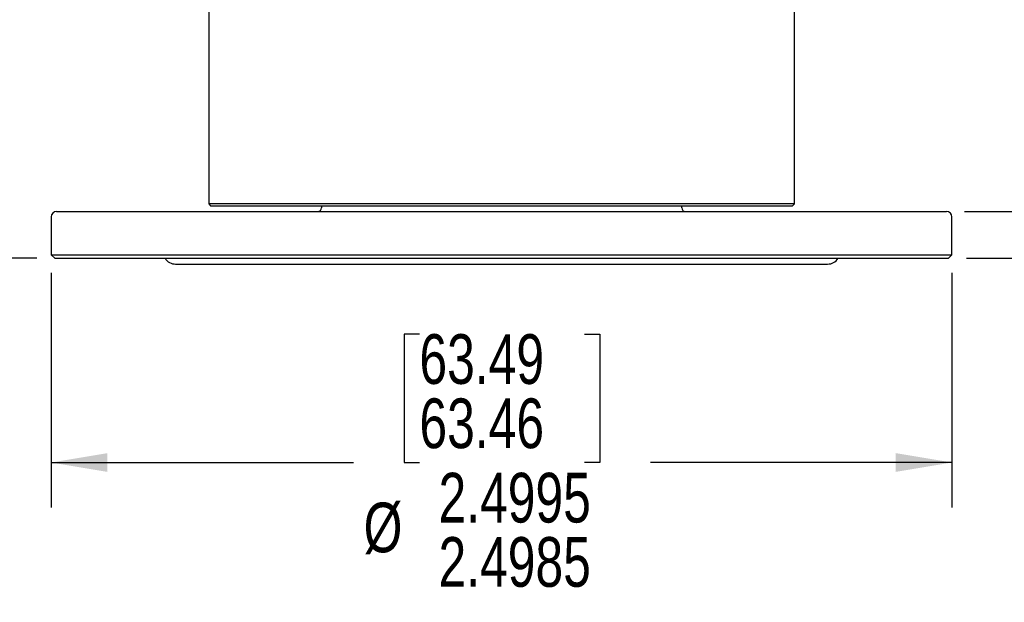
# Model space of a CAD drawing. Header units: inches. Extents: x 0.4 to 16.4, y 0.2 to 10.8.
# Tile 2 of 27: x 4 to 6.7, y 2.2 to 3.9. Entities that reach past the tile are written whole.
import ezdxf

# ---------------------------------------------------------------- set-up
doc = ezdxf.new("R2010")
doc.units = ezdxf.units.IN
doc.header["$MEASUREMENT"] = 0
doc.layers.add('DIMENSIONS', color=150, linetype='Continuous')
doc.styles.add('SLDTEXTSTYLE0', font='TXT', dxfattribs={"width": 0.75})
doc.dimstyles.new('SLDDIMSTYLE0', dxfattribs={"dimtxt": 0.137795, "dimasz": 0.156, "dimexe": 0, "dimexo": 0.0625, "dimgap": 0.034449, "dimtad": 0, "dimtih": 1, "dimtoh": 1, "dimdec": 4, "dimrnd": 1e-09, "dimzin": 12, "dimdsep": 46, "dimtxsty": 'SLDTEXTSTYLE0', "dimsah": 1, "dimcen": 0.09, "dimadec": 0, "dimazin": 3, "dimlim": 1, "dimtm": 0.001, "dimtfac": 1, "dimtdec": 4, "dimtofl": 0, "dimtmove": 0, "dimatfit": 3, "dimfxl": 0, "dimfrac": 2, "dimtolj": 1, "dimtzin": 12, "dimarcsym": 0})
doc.dimstyles.new('SLDDIMSTYLE1', dxfattribs={"dimtxt": 0.137795, "dimasz": 0.156, "dimexe": 0, "dimexo": 0.0625, "dimgap": 0.034449, "dimtad": 0, "dimtih": 1, "dimtoh": 1, "dimdec": 3, "dimrnd": 1e-09, "dimzin": 12, "dimdsep": 46, "dimtxsty": 'SLDTEXTSTYLE0', "dimsah": 1, "dimcen": 0.09, "dimadec": 0, "dimazin": 3, "dimtfac": 1, "dimtdec": 3, "dimtofl": 0, "dimtmove": 0, "dimatfit": 3, "dimfxl": 0, "dimfrac": 2, "dimtolj": 1, "dimtzin": 12, "dimarcsym": 0})
doc.dimstyles.new('SLDDIMSTYLE2', dxfattribs={"dimtxt": 0.137795, "dimasz": 0.156, "dimexe": 0, "dimexo": 0.0625, "dimgap": 0.034449, "dimtad": 0, "dimtih": 1, "dimtoh": 1, "dimdec": 3, "dimrnd": 1e-09, "dimzin": 4, "dimdsep": 46, "dimtxsty": 'SLDTEXTSTYLE0', "dimsah": 1, "dimcen": 0.09, "dimadec": 0, "dimazin": 1, "dimtfac": 1, "dimtdec": 3, "dimtmove": 0, "dimatfit": 0, "dimfxl": 0, "dimfrac": 2, "dimtolj": 1, "dimtzin": 12, "dimarcsym": 0})

# ---------------------------------------------------------------- blocks, each defined once
blk = doc.blocks.new('_D')
at = {"layer": 'DIMENSIONS'}
for p, q in [((4.0478, 3.1513), (4.0478, 2.5001)), ((6.5473, 3.1513), (6.5473, 2.5001)), ((5.0696, 2.9814), (5.0276, 2.9814)), ((5.0276, 2.9814), (5.0276, 2.6251)), ((5.5278, 2.9814), (5.5698, 2.9814)), ((5.5698, 2.9814), (5.5698, 2.6251)), ((4.0478, 2.6251), (4.8868, 2.6251)), ((5.0276, 2.6251), (5.0696, 2.6251)), ((5.5698, 2.6251), (5.5278, 2.6251)), ((6.5473, 2.6251), (5.7105, 2.6251))]:
    blk.add_line(p, q, dxfattribs=at)
for points in [[(4.0478, 2.6251), (4.2038, 2.5991), (4.2038, 2.6511)], [(6.5473, 2.6251), (6.3913, 2.6511), (6.3913, 2.5991)]]:
    blk.add_solid(points, dxfattribs=at)
at = {"layer": 'DIMENSIONS', "char_height": 0.1378, "attachment_point": 1, "style": 'SLDTEXTSTYLE0'}
for s, insert in [('63.49', (5.0696, 2.9809)), ('63.46', (5.0696, 2.8027)), ('2.4995', (5.1226, 2.5965)), ('%%c', (4.9148, 2.5139)), ('2.4985', (5.1226, 2.4183))]:
    blk.add_mtext(s, dxfattribs=dict(at, insert=insert))
blk = doc.blocks.new('_D_1')
at = {"layer": 'DIMENSIONS'}
for p, q in [((4.3501, 5.3423), (3.2929, 5.3423)), ((3.4179, 5.3423), (3.4179, 4.4261)), ((3.1888, 4.3981), (3.1468, 4.3981)), ((3.1468, 4.3981), (3.1468, 4.1794)), ((3.647, 4.3981), (3.689, 4.3981)), ((3.689, 4.3981), (3.689, 4.1794)), ((3.1468, 4.1794), (3.1888, 4.1794)), ((3.689, 4.1794), (3.647, 4.1794)), ((3.4179, 3.1913), (3.4179, 3.9732)), ((4.0078, 3.1913), (3.2929, 3.1913))]:
    blk.add_line(p, q, dxfattribs=at)
for points in [[(3.4179, 5.3423), (3.3919, 5.1863), (3.4439, 5.1863)], [(3.4179, 3.1913), (3.4439, 3.3473), (3.3919, 3.3473)]]:
    blk.add_solid(points, dxfattribs=at)
at = {"layer": 'DIMENSIONS', "char_height": 0.1378, "attachment_point": 1, "style": 'SLDTEXTSTYLE0'}
for s, insert in [('54.64', (3.1888, 4.357)), ('2.151', (3.1888, 4.1508))]:
    blk.add_mtext(s, dxfattribs=dict(at, insert=insert))
blk = doc.blocks.new('_D_2')
at = {"layer": 'DIMENSIONS'}
for p, q in [((6.9682, 5.1108), (8.3251, 5.1108)), ((8.2001, 5.1108), (8.2001, 4.3759)), ((7.971, 4.3479), (7.9291, 4.3479)), ((7.9291, 4.3479), (7.9291, 4.1291)), ((8.4292, 4.3479), (8.4712, 4.3479)), ((8.4712, 4.3479), (8.4712, 4.1291)), ((7.9291, 4.1291), (7.971, 4.1291)), ((8.4712, 4.1291), (8.4292, 4.1291)), ((8.2001, 3.1913), (8.2001, 3.923)), ((6.5873, 3.1913), (8.3251, 3.1913))]:
    blk.add_line(p, q, dxfattribs=at)
for points in [[(8.2001, 5.1108), (8.1741, 4.9548), (8.2261, 4.9548)], [(8.2001, 3.1913), (8.2261, 3.3473), (8.1741, 3.3473)]]:
    blk.add_solid(points, dxfattribs=at)
at = {"layer": 'DIMENSIONS', "char_height": 0.1378, "attachment_point": 1, "style": 'SLDTEXTSTYLE0'}
for s, insert in [('48.75', (7.971, 4.3067)), ('1.919', (7.971, 4.1006))]:
    blk.add_mtext(s, dxfattribs=dict(at, insert=insert))
blk = doc.blocks.new('_D_3')
at = {"layer": 'DIMENSIONS'}
for p, q in [((7.2176, 3.3213), (7.2176, 3.8213)), ((6.5823, 3.3213), (7.3426, 3.3213)), ((6.5873, 3.1913), (7.3426, 3.1913)), ((7.2176, 2.6251), (7.2176, 3.1913)), ((7.6863, 2.8235), (7.6444, 2.8235)), ((7.6444, 2.8235), (7.6444, 2.6048)), ((8.0427, 2.8235), (8.0847, 2.8235)), ((8.0847, 2.8235), (8.0847, 2.6048)), ((7.4676, 2.6251), (7.2176, 2.6251)), ((7.6444, 2.6048), (7.6863, 2.6048)), ((8.0847, 2.6048), (8.0427, 2.6048))]:
    blk.add_line(p, q, dxfattribs=at)
for points in [[(7.2176, 3.3213), (7.2436, 3.4773), (7.1916, 3.4773)], [(7.2176, 3.1913), (7.1916, 3.0353), (7.2436, 3.0353)]]:
    blk.add_solid(points, dxfattribs=at)
at = {"layer": 'DIMENSIONS', "char_height": 0.1378, "attachment_point": 1, "style": 'SLDTEXTSTYLE0'}
for s, insert in [('3.30', (7.6863, 2.7824)), ('.130', (7.6863, 2.5762))]:
    blk.add_mtext(s, dxfattribs=dict(at, insert=insert))

msp = doc.modelspace()

# ---------------------------------------------------------------- linework, layer by layer
at = {"color": 7, "linetype": 'Continuous', "lineweight": 25}
for p, q in [((4.48508, 4.05076), (4.48508, 3.34226)), ((6.11008, 3.34226), (6.11008, 4.05076)), ((4.48508, 3.34226), (4.49008, 3.33726)), ((6.11008, 3.34226), (4.48508, 3.34226)), ((4.49008, 3.33726), (6.10508, 3.33726)), ((4.79758, 3.33726), (4.79758, 3.33127)), ((5.79758, 3.33127), (5.79758, 3.33726)), ((6.10508, 3.33726), (6.11008, 3.34226)), ((4.04783, 3.30627), (4.04783, 3.20127)), ((6.54733, 3.20127), (6.54733, 3.30627)), ((4.04783, 3.20127), (4.05783, 3.19127)), ((4.04783, 3.20127), (6.54733, 3.20127)), ((6.53733, 3.19127), (6.54733, 3.20127)), ((4.05783, 3.19127), (6.53733, 3.19127)), ((4.39308, 3.17527), (6.20208, 3.17527))]:
    msp.add_line(p, q, dxfattribs=at)
for centre, radius, start, end in [((4.06283, 3.30627), 0.015, 90, 180), ((4.78758, 3.33127), 0.01, 270, 0), ((5.80758, 3.33127), 0.01, 180, 270), ((6.53233, 3.30627), 0.015, 0, 90), ((4.39308, 3.21027), 0.035, 212.87835, 270), ((6.20208, 3.21027), 0.035, 270, 327.12165)]:
    msp.add_arc(centre, radius, start, end, dxfattribs=at)
msp.add_open_spline([(4.06283, 3.32127), (4.06283, 3.32127), (4.19293, 3.32127), (4.65604, 3.32127), (4.97012, 3.32127), (5.62505, 3.32127), (5.93913, 3.32127), (6.40224, 3.32127), (6.53233, 3.32127), (6.53233, 3.32127)], degree=3, knots=[0, 0, 0, 0, 0.25, 0.25, 0.5, 0.5, 0.75, 0.75, 1, 1, 1, 1], dxfattribs=at)

# ---------------------------------------------------------------- dimensions: what is measured, and where the dimension line sits
at = {"layer": 'DIMENSIONS'}
for base, p1, p2, dimstyle, picture, middle in [((3.4179, 3.19127), (4.40008, 5.34226), (4.05783, 3.19127), 'SLDDIMSTYLE1', '_D_1', (3.4179, 4.19966)), ((8.20013, 5.11076), (6.53733, 3.19127), (6.91821, 5.11076), 'SLDDIMSTYLE1', '_D_2', (8.20013, 4.1494)), ((7.2176, 3.19127), (6.53233, 3.32127), (6.53733, 3.19127), 'SLDDIMSTYLE2', '_D_3', (7.2176, 2.62506))]:
    dim = msp.add_linear_dim(base=base, p1=p1, p2=p2, angle=90, dimstyle=dimstyle, dxfattribs=at)
    dim.commit()
    dim.dimension.update_dxf_attribs({"geometry": picture, "text_midpoint": middle, "dimtype": 160})
dim = msp.add_linear_dim(base=(6.54733, 2.62506), p1=(4.04783, 3.20127), p2=(6.54733, 3.20127), text='%%c<>', dimstyle='SLDDIMSTYLE0', dxfattribs=at)
dim.commit()
dim.dimension.update_dxf_attribs({"geometry": '_D', "text_midpoint": (5.2987, 2.62506), "dimtype": 160})

doc.saveas('drawing.dxf')
